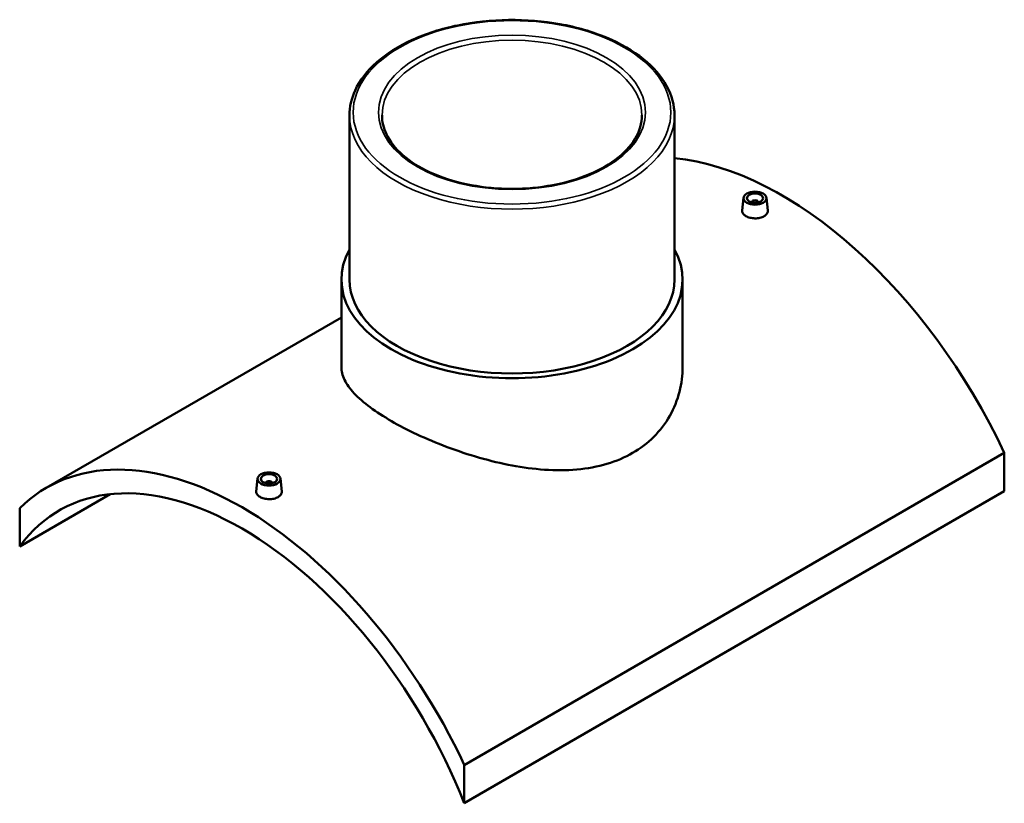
# Model space of a CAD drawing. Header units: millimetres. Extents: x -309 to 1496, y -360 to 1075.
# Tile 5 of 5: x 890 to 1496, y 593 to 1075. Entities that reach past the tile are written whole.
import ezdxf

# ---------------------------------------------------------------- set-up
doc = ezdxf.new("R2010")
doc.units = ezdxf.units.MM
doc.layers.add('Visible (ANSI)', color=7, linetype='Continuous', lineweight=50)
doc.layers.add('Visible Narrow (ANSI)', color=7, linetype='Continuous', lineweight=35)

msp = doc.modelspace()

# ---------------------------------------------------------------- linework, layer by layer
at = {"layer": 'Visible (ANSI)'}
for p, q in [((1092.75, 1016.3), (1092.75, 915.26)), ((1292.75, 1016.3), (1292.75, 915.26)), ((1335.32, 965.6), (1334.47, 957.73)), ((1349.29, 965.6), (1350.13, 957.74)), ((1340.3, 962.7), (1340.3, 962.9)), ((1344.3, 962.7), (1344.3, 962.9)), ((1087.75, 915.26), (1087.75, 861.59)), ((1297.75, 915.26), (1297.75, 861.59)), ((1087.75, 892.05), (906.08, 787.16)), ((1495.74, 808.63), (1163.4, 616.75)), ((1495.74, 808.63), (1495.74, 785.08)), ((1036.21, 792.91), (1035.36, 785.04)), ((1041.2, 790.21), (1041.2, 790.01)), ((1045.2, 790.21), (1045.2, 790.01)), ((1050.18, 792.91), (1051.03, 785.05)), ((889.75, 751.19), (945.39, 783.32)), ((1163.4, 593.2), (1495.74, 785.08)), ((889.75, 774.75), (889.75, 751.19)), ((1163.4, 593.2), (1163.4, 616.75))]:
    msp.add_line(p, q, dxfattribs=at)
for centre, major_axis, start_param, end_param in [((1358.92, 770.33), (-120.5, 208.71), 4.565635, 5.896566), ((1342.3, 962.9), (-2, 0), 2.963882, 6.460896), ((1192.75, 915.26), (105, 0), 2.831748, 6.59303), ((1192.75, 915.26), (-100, 0), 0, 3.141593), ((1026.58, 578.45), (-120.5, 208.71), 4.565635, 6.429939), ((1026.58, 578.45), (-112.5, 194.86), 4.462517, 6.533057), ((1043.2, 790.21), (-2, 0), 2.963882, 6.460896)]:
    msp.add_ellipse(centre, major_axis=major_axis, ratio=0.57735, start_param=start_param, end_param=end_param, dxfattribs=at)
for centre, major_axis in [((1342.3, 965.35), (7, 0)), ((1342.3, 965.35), (5, 0)), ((1043.2, 792.66), (-7, 0)), ((1043.2, 792.66), (5, 0))]:
    msp.add_ellipse(centre, major_axis=major_axis, ratio=0.57735, dxfattribs=at)
for points, knots in [([(1292.75, 1016.3), (1292.75, 1022.46), (1291.09, 1028.61), (1284.65, 1040.36), (1279.79, 1045.94), (1267.29, 1056.02), (1259.58, 1060.48), (1242.17, 1067.75), (1232.46, 1070.55), (1212.05, 1074.22), (1201.35, 1075.1), (1180.03, 1074.84), (1169.41, 1073.71), (1149.3, 1069.56), (1139.81, 1066.53), (1122.9, 1058.85), (1115.49, 1054.19), (1103.55, 1043.68), (1099.01, 1037.82), (1093.92, 1026.65), (1092.75, 1021.48), (1092.75, 1016.3)], [0.785398, 0.785398, 0.785398, 0.785398, 1.091773, 1.091773, 1.407153, 1.407153, 1.730234, 1.730234, 2.053942, 2.053942, 2.377007, 2.377007, 2.699824, 2.699824, 3.022959, 3.022959, 3.346731, 3.346731, 3.669366, 3.669366, 3.926991, 3.926991, 3.926991, 3.926991]), ([(1272.75, 1016.3), (1272.75, 1011.37), (1271.3, 1006.42), (1265.62, 997.13), (1261.51, 992.78), (1251.1, 985.08), (1244.87, 981.72), (1230.84, 976.27), (1223.04, 974.18), (1206.66, 971.49), (1198.07, 970.9), (1181.01, 971.29), (1172.53, 972.27), (1156.56, 975.7), (1149.07, 978.15), (1135.86, 984.22), (1130.14, 987.84), (1120.99, 995.85), (1117.57, 1000.24), (1113.64, 1008.54), (1112.75, 1012.42), (1112.75, 1016.3)], [5.497787, 5.497787, 5.497787, 5.497787, 5.837128, 5.837128, 6.160698, 6.160698, 6.476274, 6.476274, 6.79182, 6.79182, 7.108164, 7.108164, 7.424763, 7.424763, 7.740942, 7.740942, 8.056292, 8.056292, 8.372614, 8.372614, 8.63938, 8.63938, 8.63938, 8.63938]), ([(1347.85, 954.2), (1347.16, 953.8), (1346.27, 953.45), (1344.34, 953.01), (1343.29, 952.91), (1341.32, 952.94), (1340.27, 953.07), (1338.34, 953.55), (1337.45, 953.91), (1336.06, 954.71), (1335.46, 955.21), (1334.66, 956.31), (1334.46, 956.9), (1334.46, 957.55), (1334.46, 957.64), (1334.47, 957.73)], [2.364412, 2.364412, 2.364412, 2.364412, 2.660012, 2.660012, 2.955611, 2.955611, 3.251115, 3.251115, 3.546618, 3.546618, 3.842122, 3.842122, 4.137625, 4.137625, 4.185493, 4.185493, 4.185493, 4.185493]), ([(1350.13, 957.74), (1350.14, 957.65), (1350.15, 957.55), (1350.15, 956.87), (1349.95, 956.25), (1349.15, 955.12), (1348.55, 954.6), (1347.85, 954.2)], [6.4537434, 6.4537434, 6.4537434, 6.4537434, 6.5020372, 6.5020372, 6.7976368, 6.7976368, 7.0932363, 7.0932363, 7.0932363, 7.0932363]), ([(1267, 808.64), (1262.26, 805.91), (1256.93, 803.62), (1245.37, 800.2), (1239.15, 799.06), (1226.22, 797.92), (1219.5, 797.91), (1206.03, 798.83), (1199.28, 799.75), (1186.23, 802.19), (1179.48, 803.8), (1166, 807.64), (1159.28, 809.88), (1146.34, 814.74), (1140.12, 817.38), (1128.56, 822.79), (1123.23, 825.57), (1113.78, 831.03), (1109.36, 833.87), (1101.63, 839.6), (1098.3, 842.48), (1092.98, 848.16), (1090.98, 850.96), (1088.37, 856.4), (1087.75, 859.05), (1087.75, 861.59)], [0, 0, 0, 0, 2.008714, 2.008714, 4.017428, 4.017428, 6.026142, 6.026142, 8.034856, 8.034856, 10.040617, 10.040617, 12.046378, 12.046378, 14.052139, 14.052139, 16.0579, 16.0579, 18.063661, 18.063661, 20.069423, 20.069423, 22.075184, 22.075184, 24.080945, 24.080945, 24.080945, 24.080945]), ([(1297.75, 861.59), (1297.75, 856.6), (1297.13, 851.43), (1294.51, 841.22), (1292.52, 836.2), (1287.2, 826.8), (1283.88, 822.43), (1276.14, 814.71), (1271.73, 811.37), (1267, 808.64)], [56.196745, 56.196745, 56.196745, 56.196745, 58.205459, 58.205459, 60.214173, 60.214173, 62.222887, 62.222887, 64.231601, 64.231601, 64.231601, 64.231601]), ([(1048.75, 781.51), (1048.05, 781.11), (1047.17, 780.76), (1045.23, 780.32), (1044.18, 780.22), (1042.21, 780.25), (1041.16, 780.38), (1039.23, 780.86), (1038.35, 781.22), (1036.96, 782.02), (1036.35, 782.52), (1035.55, 783.62), (1035.35, 784.21), (1035.35, 784.86), (1035.36, 784.95), (1035.37, 785.04)], [0, 0, 0, 0, 0.2956, 0.2956, 0.591199, 0.591199, 0.886703, 0.886703, 1.182206, 1.182206, 1.47771, 1.47771, 1.773213, 1.773213, 1.82108, 1.82108, 1.82108, 1.82108]), ([(1051.03, 785.05), (1051.04, 784.96), (1051.04, 784.86), (1051.04, 784.18), (1050.85, 783.56), (1050.05, 782.43), (1049.44, 781.91), (1048.75, 781.51)], [4.0893313, 4.0893313, 4.0893313, 4.0893313, 4.1376251, 4.1376251, 4.4332247, 4.4332247, 4.7288242, 4.7288242, 4.7288242, 4.7288242])]:
    msp.add_open_spline(points, degree=3, knots=knots, dxfattribs=at)
at = {"layer": 'Visible Narrow (ANSI)'}
for major_axis in [(97.75, 0), (82.25, 0)]:
    msp.add_ellipse((1192.75, 1018.13), major_axis=major_axis, ratio=0.57735, dxfattribs=at)
for major_axis, start_param, end_param in [((-80, 0), 3.141593, 6.283185), ((-100, 0), 0, 3.141593)]:
    msp.add_ellipse((1192.75, 1016.3), major_axis=major_axis, ratio=0.57735, start_param=start_param, end_param=end_param, dxfattribs=at)

doc.saveas('drawing.dxf')
